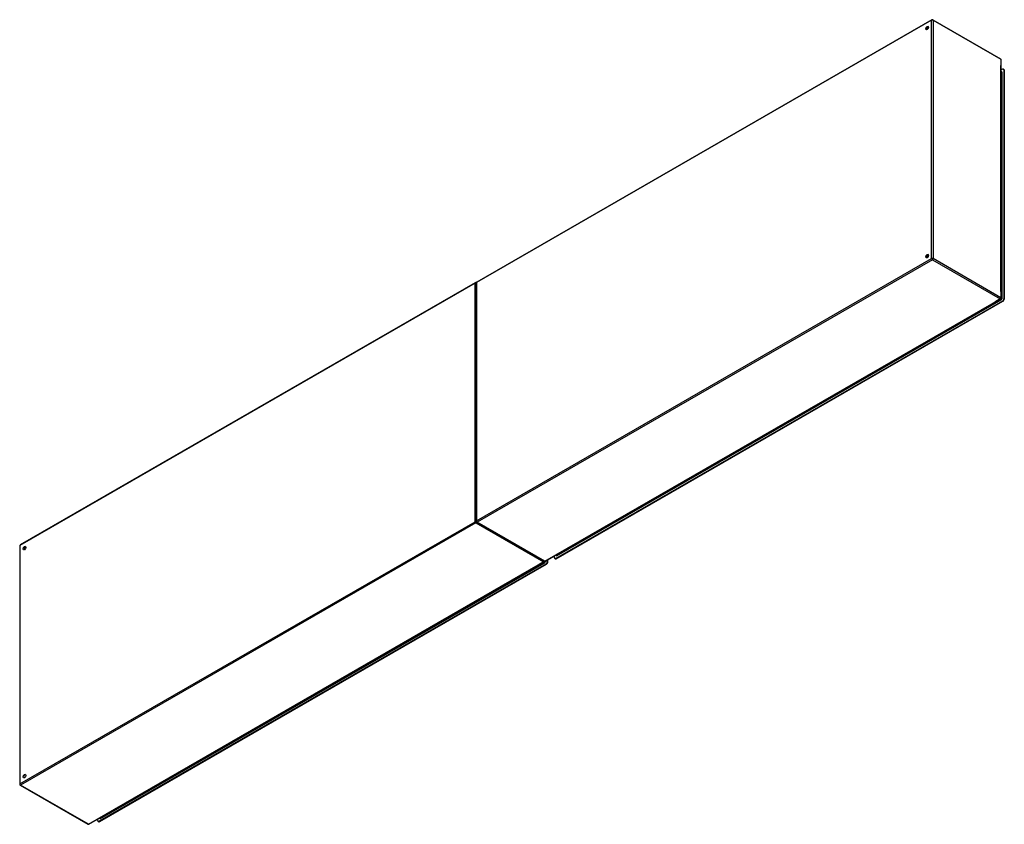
# Model space of a CAD drawing. Header units: inches. Extents: x 566 to 667, y 223 to 305.
import ezdxf

# ---------------------------------------------------------------- set-up
doc = ezdxf.new("R2010")
doc.units = ezdxf.units.IN
doc.header["$MEASUREMENT"] = 0
doc.layers.add('Visible Edges(ANSI)', color=7, linetype='Continuous', lineweight=25)
doc.layers.add('Visible Tangent Edges(ANSI)', color=7, linetype='Continuous', lineweight=25)

msp = doc.modelspace()

# ---------------------------------------------------------------- linework, layer by layer
at = {"layer": 'Visible Edges(ANSI)'}
for p, q in [((659.57, 304.76), (613.04, 277.96)), ((659.67, 304.76), (666.6, 300.76)), ((666.65, 276.31), (666.65, 300.68)), ((666.79, 299.71), (666.65, 299.63)), ((666.65, 299.43), (666.68, 299.41)), ((666.94, 299.69), (666.89, 299.72)), ((666.93, 299.63), (666.93, 276.26)), ((666.98, 276.23), (666.98, 299.6)), ((612.9, 277.88), (566.37, 251.09)), ((612.99, 277.88), (612.99, 253.51)), ((620.07, 249.43), (666.6, 276.23)), ((666.79, 276.02), (621.12, 249.72)), ((621.17, 249.69), (666.84, 275.99)), ((613.04, 253.43), (619.97, 249.43)), ((566.32, 251), (566.32, 226.64)), ((620.98, 249.8), (620.98, 249.96)), ((621.07, 249.68), (621.02, 249.71)), ((621.15, 250.06), (621.18, 250.04)), ((573.4, 222.56), (619.93, 249.35)), ((620.12, 249.14), (574.45, 222.85)), ((574.5, 222.82), (620.17, 249.12)), ((620.26, 249.54), (620.26, 249.38)), ((620.31, 249.36), (620.31, 249.57)), ((566.37, 226.55), (573.3, 222.56)), ((574.31, 222.93), (574.31, 223.08)), ((574.4, 222.81), (574.35, 222.84)), ((574.48, 223.18), (574.51, 223.16))]:
    msp.add_line(p, q, dxfattribs=at)
for centre, start, end in [((659.62, 304.67), 60.064, 119.936), ((666.55, 300.68), 0, 60.064), ((612.95, 277.8), 65.2525, 119.936), ((613.09, 277.88), 119.936, 180), ((666.55, 276.31), 299.936, 0), ((613.09, 253.51), 180, 240.064), ((566.42, 251), 119.936, 180), ((619.88, 249.44), 299.936, 354.6195), ((620.02, 249.52), 240.064, 299.936), ((566.42, 226.64), 180, 240.064), ((573.35, 222.65), 240.064, 299.936)]:
    msp.add_arc(centre, 0.099, start, end, dxfattribs=at)
for centre, major_axis in [((659.09, 303.91), (-0.097, -0.169)), ((659.09, 280.61), (-0.097, -0.169)), ((566.81, 250.77), (0.097, 0.169)), ((566.81, 227.47), (0.097, 0.169))]:
    msp.add_ellipse(centre, major_axis=major_axis, ratio=0.578093, dxfattribs=at)
for centre, major_axis, start_param, end_param in [((659.14, 303.89), (0.097, 0.169), 0.24866, 2.892933), ((666.79, 299.55), (0.098, 0.171), 5.495853, 7.06665), ((666.84, 299.52), (0.098, 0.171), 5.495853, 6.283185), ((659.14, 280.59), (0.097, 0.169), 0.24866, 2.892933), ((666.79, 276.18), (-0.098, -0.171), 0.783464, 2.354261), ((666.84, 276.15), (0.098, 0.171), 3.925057, 5.495853), ((566.86, 250.75), (0.097, 0.169), 0.24866, 2.892933), ((621.12, 249.88), (-0.098, -0.171), 5.495853, 7.06665), ((621.17, 249.85), (-0.098, -0.171), 0, 0.783464), ((620.12, 249.3), (-0.098, -0.171), 0.783464, 2.354261), ((620.17, 249.28), (0.098, 0.171), 3.925057, 5.495853), ((566.86, 227.45), (0.097, 0.169), 0.24866, 2.892933), ((574.45, 223.01), (-0.098, -0.171), 5.495853, 7.06665), ((574.5, 222.98), (-0.098, -0.171), 0, 0.783464)]:
    msp.add_ellipse(centre, major_axis=major_axis, ratio=0.578093, start_param=start_param, end_param=end_param, dxfattribs=at)
at = {"layer": 'Visible Tangent Edges(ANSI)'}
for p, q in [((659.55, 304.71), (613.02, 277.92)), ((659.55, 280.35), (659.55, 304.71)), ((659.69, 304.71), (666.62, 300.72)), ((659.69, 304.71), (659.69, 280.35)), ((666.62, 300.72), (666.62, 300.09)), ((666.62, 276.99), (666.62, 300.09)), ((666.65, 299.4), (666.7, 299.37)), ((666.7, 299.37), (666.7, 276.31)), ((666.75, 276.31), (666.75, 299.37)), ((666.93, 299.63), (666.98, 299.6)), ((613.02, 253.55), (659.55, 280.35)), ((659.62, 280.22), (613.09, 253.43)), ((659.62, 280.22), (666.55, 276.23)), ((666.62, 276.35), (659.69, 280.35)), ((612.88, 277.84), (566.35, 251.04)), ((612.88, 253.47), (612.88, 277.84)), ((613.02, 277.92), (613.02, 253.55)), ((666.62, 276.99), (666.62, 276.35)), ((620.02, 249.44), (666.01, 275.92)), ((621.26, 250.01), (666.66, 276.15)), ((621.3, 250.08), (666.56, 276.15)), ((666.55, 276.23), (666.01, 275.92)), ((666.63, 276.19), (666.56, 276.15)), ((666.58, 276.22), (666.63, 276.19)), ((666.7, 276.31), (666.65, 276.34)), ((666.79, 276.02), (666.84, 275.99)), ((666.98, 276.23), (666.93, 276.26)), ((566.35, 226.68), (612.88, 253.47)), ((612.95, 253.35), (566.42, 226.56)), ((612.95, 253.35), (619.88, 249.36)), ((620.02, 249.44), (613.09, 253.43)), ((566.35, 251.04), (566.35, 226.68)), ((566.9, 250.7), (566.75, 250.79)), ((566.92, 250.74), (566.77, 250.82)), ((621.17, 249.69), (621.12, 249.72)), ((621.23, 250.04), (621.18, 250.07)), ((621.3, 250.08), (621.23, 250.04)), ((573.35, 222.56), (619.34, 249.05)), ((574.59, 223.13), (619.99, 249.28)), ((574.64, 223.21), (619.89, 249.27)), ((619.88, 249.36), (619.34, 249.05)), ((619.96, 249.31), (619.89, 249.27)), ((619.91, 249.34), (619.96, 249.31)), ((620.08, 249.43), (620.08, 249.44)), ((620.12, 249.14), (620.17, 249.12)), ((620.31, 249.36), (620.26, 249.38)), ((573.35, 222.56), (566.42, 226.56)), ((574.5, 222.82), (574.45, 222.85)), ((574.56, 223.17), (574.51, 223.2)), ((574.64, 223.21), (574.56, 223.17))]:
    msp.add_line(p, q, dxfattribs=at)
for centre, major_axis, ratio, start_param, end_param in [((659.62, 304.67), (-0.0494, 0.0858), 0.578093, 0, 0.787332), ((659.62, 304.67), (-0.099, 0), 0.575862, 3.926991, 5.497787), ((659.62, 304.67), (0.0494, 0.0858), 0.578093, 5.495853, 6.283185), ((666.55, 300.68), (0.0494, 0.0858), 0.578093, 5.495853, 6.283185), ((666.55, 300.68), (0.099, 0), 0.575862, 0, 0.785398), ((666.66, 299.32), (0.065, 0.113), 0.578093, 5.495853, 6.988298), ((666.63, 299.33), (0.0494, 0.0858), 0.578093, 5.495853, 6.283185), ((666.73, 299.38), (-0.031, 0), 0.575862, 0.785398, 2.356194), ((659.62, 280.31), (0.099, 0), 0.575862, 0.785398, 2.356194), ((659.62, 280.31), (-0.0494, 0.0858), 0.578093, 0.787332, 2.358128), ((659.62, 280.31), (0.0494, 0.0858), 0.578093, 3.925057, 5.495853), ((612.95, 277.8), (-0.0494, 0.0858), 0.578093, 0, 0.787332), ((612.95, 277.8), (-0.099, 0), 0.575862, 4.28531, 5.497787), ((613.09, 277.88), (-0.099, 0), 0.575862, 5.497787, 6.283185), ((613.09, 277.88), (-0.0494, 0.0858), 0.578093, 0, 0.787332), ((666.55, 276.31), (-0.0494, -0.0858), 0.578093, 0.783464, 2.354261), ((666.55, 276.31), (0.0494, -0.0858), 0.578093, 5.499721, 6.283185), ((666.55, 276.31), (0.099, 0), 0.575862, 0, 0.785398), ((666.63, 276.27), (-0.0494, -0.0858), 0.578093, 0.783464, 2.354261), ((666.63, 276.16), (-0.0155, 0.0269), 0.578093, 3.928925, 5.499721), ((666.66, 276.26), (0.065, 0.113), 0.578093, 3.925057, 5.495853), ((666.73, 276.32), (-0.031, 0), 0.575862, 0.785398, 2.356194), ((612.95, 253.43), (0.099, 0), 0.575862, 1.091249, 2.356194), ((612.95, 253.43), (-0.0494, 0.0858), 0.578093, 0.787332, 2.358128), ((612.95, 253.43), (0.0494, 0.0858), 0.578093, 3.925057, 5.189623), ((613.09, 253.51), (-0.099, 0), 0.575862, 5.497787, 6.283185), ((613.09, 253.51), (0.0494, -0.0858), 0.578093, 3.928925, 5.499721), ((613.09, 253.51), (-0.0494, -0.0858), 0.578093, 0, 0.783464), ((566.42, 251), (-0.099, 0), 0.575862, 5.497787, 6.283185), ((566.42, 251), (-0.0494, 0.0858), 0.578093, 0, 0.787332), ((621.26, 250.11), (-0.065, -0.113), 0.578093, 5.578073, 7.06665), ((621.23, 250.12), (-0.0494, -0.0858), 0.578093, 0, 0.783464), ((621.23, 250.02), (-0.0155, 0.0269), 0.578093, 3.928925, 5.499721), ((619.88, 249.44), (-0.0494, -0.0858), 0.578093, 0.783464, 1.99487), ((619.88, 249.44), (0.0494, -0.0858), 0.578093, 5.499721, 6.283185), ((619.96, 249.39), (-0.0494, -0.0858), 0.578093, 0.783464, 2.207295), ((619.96, 249.29), (-0.0155, 0.0269), 0.578093, 3.928925, 5.499721), ((620.02, 249.52), (-0.0494, -0.0858), 0.578093, 0, 0.783464), ((619.99, 249.38), (0.065, 0.113), 0.578093, 3.925057, 5.495853), ((620.02, 249.52), (0.0494, -0.0858), 0.578093, 5.499721, 6.283185), ((620.06, 249.45), (-0.031, 0), 0.575862, 1.685815, 2.356194), ((566.42, 226.64), (-0.099, 0), 0.575862, 5.497787, 6.283185), ((566.42, 226.64), (0.0494, -0.0858), 0.578093, 3.928925, 5.499721), ((566.42, 226.64), (-0.0494, -0.0858), 0.578093, 0, 0.783464), ((573.35, 222.65), (-0.0494, -0.0858), 0.578093, 0, 0.783464), ((573.35, 222.65), (0.0494, -0.0858), 0.578093, 5.499721, 6.283185), ((574.59, 223.24), (-0.065, -0.113), 0.578093, 5.578073, 7.06665), ((574.56, 223.25), (-0.0494, -0.0858), 0.578093, 0, 0.783464), ((574.56, 223.14), (-0.0155, 0.0269), 0.578093, 3.928925, 5.499721)]:
    msp.add_ellipse(centre, major_axis=major_axis, ratio=ratio, start_param=start_param, end_param=end_param, dxfattribs=at)

doc.saveas('drawing.dxf')
